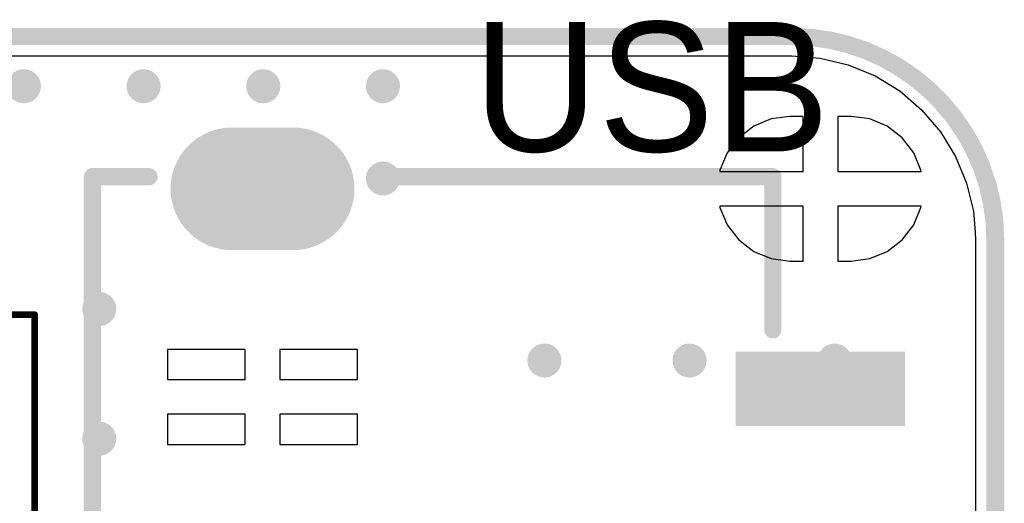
# Model space of a CAD drawing. Header units: millimetres. Extents: x 6.03 to 8.53, y 10.22 to 11.81.
# Tile 58 of 58: x 7.96 to 8.53, y 11.53 to 11.81. Entities that reach past the tile are written whole.
import ezdxf

# ---------------------------------------------------------------- set-up
doc = ezdxf.new("R2010")
doc.units = ezdxf.units.MM
doc.header["$MEASUREMENT"] = 0
for name, color, linetype in [('BottomLayer', 5, 'Continuous'), ('BottomOverlay', 54, 'Continuous'), ('BottomSolder', 6, 'Continuous'), ('KeepOutLayer', 6, 'Continuous'), ('MultiLayer', 9, 'Continuous'), ('TopLayer', 1, 'Continuous'), ('TopOverlay', 2, 'Continuous'), ('TopPaste', 8, 'Continuous'), ('TopSolder', 216, 'Continuous')]:
    doc.layers.add(name, color=color, linetype=linetype)

# ---------------------------------------------------------------- blocks, each defined once
blk = doc.blocks.new('CM4_2_B_4')
at = {"layer": 'BottomOverlay', "const_width": 0.01}
for points in [[(-1.18031, 0.66929), (-1.18031, -0.66871)], [(0.86614, -0.7874), (-1.06275, -0.7874)]]:
    blk.add_lwpolyline(points, dxfattribs=at)
at = {"layer": 'BottomOverlay', "const_width": 0.005}
for points in [[(-1.18281, -0.66871, 1), (-1.17781, -0.66871, 1)], [(-1.18281, -0.66929, 1), (-1.17781, -0.66929, 1)], [(-1.06525, -0.7874, 1), (-1.06025, -0.7874, 1)], [(-1.0647, -0.7874, 1), (-1.0597, -0.7874, 1)]]:
    blk.add_lwpolyline(points, format="xyb", close=True, dxfattribs=at)
at = {"layer": 'BottomOverlay', "const_width": 0.01}
blk.add_lwpolyline([(-1.0622, -0.7874, -0.414214), (-1.18031, -0.66929)], format="xyb", dxfattribs=at)
blk = doc.blocks.new('USB_SSOP_4_20')
at = {"layer": 'BottomLayer', "const_width": 0.06299}
for points in [[(-0.25595, 0.1437), (-0.25595, 0.17913)], [(0.25595, 0.1437), (0.25595, 0.17913)]]:
    blk.add_lwpolyline(points, dxfattribs=at)
at = {"layer": 'BottomLayer', "const_width": 0.0315}
for points in [[(-0.2717, 0.17913, 1), (-0.2402, 0.17913, 1)], [(0.2402, 0.17913, 1), (0.2717, 0.17913, 1)], [(-0.2717, 0.1437, 1), (-0.2402, 0.1437, 1)], [(0.2402, 0.1437, 1), (0.2717, 0.1437, 1)]]:
    blk.add_lwpolyline(points, format="xyb", close=True, dxfattribs=at)
at = {"layer": 'BottomSolder', "const_width": 0.07099}
for points in [[(-0.25595, 0.1437), (-0.25595, 0.17913)], [(0.25595, 0.1437), (0.25595, 0.17913)]]:
    blk.add_lwpolyline(points, dxfattribs=at)
at = {"layer": 'BottomSolder', "const_width": 0.0355}
for points in [[(-0.2737, 0.17913, 1), (-0.2382, 0.17913, 1)], [(0.2382, 0.17913, 1), (0.2737, 0.17913, 1)], [(-0.2737, 0.1437, 1), (-0.2382, 0.1437, 1)], [(0.2382, 0.1437, 1), (0.2737, 0.1437, 1)]]:
    blk.add_lwpolyline(points, format="xyb", close=True, dxfattribs=at)
at = {"layer": 'MultiLayer', "const_width": 0.06299}
for points in [[(-0.25595, 0.1437), (-0.25595, 0.17913)], [(0.25595, 0.1437), (0.25595, 0.17913)]]:
    blk.add_lwpolyline(points, dxfattribs=at)
at = {"layer": 'MultiLayer', "const_width": 0.0315}
for points in [[(-0.2717, 0.17913, 1), (-0.2402, 0.17913, 1)], [(0.2402, 0.17913, 1), (0.2717, 0.17913, 1)], [(-0.2717, 0.1437, 1), (-0.2402, 0.1437, 1)], [(0.2402, 0.1437, 1), (0.2717, 0.1437, 1)]]:
    blk.add_lwpolyline(points, format="xyb", close=True, dxfattribs=at)
at = {"layer": 'TopLayer', "const_width": 0.06299}
for points in [[(-0.25595, 0.1437), (-0.25595, 0.17913)], [(0.25595, 0.1437), (0.25595, 0.17913)]]:
    blk.add_lwpolyline(points, dxfattribs=at)
at = {"layer": 'TopLayer', "const_width": 0.0315}
for points in [[(-0.2717, 0.17913, 1), (-0.2402, 0.17913, 1)], [(0.2402, 0.17913, 1), (0.2717, 0.17913, 1)], [(-0.2717, 0.1437, 1), (-0.2402, 0.1437, 1)], [(0.2402, 0.1437, 1), (0.2717, 0.1437, 1)]]:
    blk.add_lwpolyline(points, format="xyb", close=True, dxfattribs=at)
at = {"layer": 'TopLayer'}
for points in [[(-0.11798, -0.11642), (-0.15298, -0.11642), (-0.11798, -0.20642), (-0.15298, -0.20642)], [(-0.01956, -0.11642), (-0.05456, -0.11642), (-0.01956, -0.20642), (-0.05456, -0.20642)], [(0.05919, -0.11642), (0.02419, -0.11642), (0.05919, -0.20642), (0.02419, -0.20642)], [(0.15761, -0.11642), (0.12261, -0.11642), (0.15761, -0.20642), (0.12261, -0.20642)]]:
    blk.add_solid(points, dxfattribs=at)
at = {"layer": 'TopOverlay', "const_width": 0.01}
for points in [[(0.26294, 0.25984), (-0.25831, 0.25984)], [(-0.25831, 0.22714), (-0.25831, 0.25984)], [(0.26294, 0.22714), (0.26294, 0.25984)], [(-0.25831, -0.13386), (-0.25831, 0.09484)], [(0.26294, -0.13386), (0.26294, 0.09484)], [(-0.16969, -0.13386), (-0.25831, -0.13386)], [(0.26294, -0.13386), (0.17431, -0.13386)]]:
    blk.add_lwpolyline(points, dxfattribs=at)
at = {"layer": 'TopOverlay', "const_width": 0.005}
for points in [[(-0.26081, 0.25984, 1), (-0.25581, 0.25984, 1)], [(-0.26081, 0.25984, 1), (-0.25581, 0.25984, 1)], [(0.26044, 0.25984, 1), (0.26544, 0.25984, 1)], [(0.26044, 0.25984, 1), (0.26544, 0.25984, 1)], [(-0.26081, 0.22714, 1), (-0.25581, 0.22714, 1)], [(0.26044, 0.22714, 1), (0.26544, 0.22714, 1)], [(-0.26081, 0.09484, 1), (-0.25581, 0.09484, 1)], [(0.26044, 0.09484, 1), (0.26544, 0.09484, 1)], [(-0.26081, -0.13386, 1), (-0.25581, -0.13386, 1)], [(-0.26081, -0.13386, 1), (-0.25581, -0.13386, 1)], [(-0.17219, -0.13386, 1), (-0.16719, -0.13386, 1)], [(0.17181, -0.13386, 1), (0.17681, -0.13386, 1)], [(0.26044, -0.13386, 1), (0.26544, -0.13386, 1)], [(0.26044, -0.13386, 1), (0.26544, -0.13386, 1)]]:
    blk.add_lwpolyline(points, format="xyb", close=True, dxfattribs=at)
at = {"layer": 'TopPaste'}
for points in [[(-0.11798, -0.11642), (-0.15298, -0.11642), (-0.11798, -0.20642), (-0.15298, -0.20642)], [(-0.01956, -0.11642), (-0.05456, -0.11642), (-0.01956, -0.20642), (-0.05456, -0.20642)], [(0.05919, -0.11642), (0.02419, -0.11642), (0.05919, -0.20642), (0.02419, -0.20642)], [(0.15761, -0.11642), (0.12261, -0.11642), (0.15761, -0.20642), (0.12261, -0.20642)]]:
    blk.add_solid(points, dxfattribs=at)
at = {"layer": 'TopSolder', "const_width": 0.07099}
for points in [[(-0.25595, 0.1437), (-0.25595, 0.17913)], [(0.25595, 0.1437), (0.25595, 0.17913)]]:
    blk.add_lwpolyline(points, dxfattribs=at)
at = {"layer": 'TopSolder', "const_width": 0.0355}
for points in [[(-0.2737, 0.17913, 1), (-0.2382, 0.17913, 1)], [(0.2382, 0.17913, 1), (0.2737, 0.17913, 1)], [(-0.2737, 0.1437, 1), (-0.2382, 0.1437, 1)], [(0.2382, 0.1437, 1), (0.2737, 0.1437, 1)]]:
    blk.add_lwpolyline(points, format="xyb", close=True, dxfattribs=at)
at = {"layer": 'TopSolder'}
for points in [[(-0.11398, -0.11242), (-0.15698, -0.11242), (-0.11398, -0.21042), (-0.15698, -0.21042)], [(-0.01556, -0.11242), (-0.05856, -0.11242), (-0.01556, -0.21042), (-0.05856, -0.21042)], [(0.06319, -0.11242), (0.02019, -0.11242), (0.06319, -0.21042), (0.02019, -0.21042)], [(0.16161, -0.11242), (0.11861, -0.11242), (0.16161, -0.21042), (0.11861, -0.21042)]]:
    blk.add_solid(points, dxfattribs=at)
blk = doc.blocks.new('FFC1_0_SMT_15P_44')
at = {"layer": 'TopOverlay', "const_width": 0.00394}
for points in [[(-0.43307, 0.05709), (-0.43307, -0.08858)], [(-0.29528, -0.08858), (-0.43307, -0.08858)]]:
    blk.add_lwpolyline(points, dxfattribs=at)
at = {"layer": 'TopOverlay', "const_width": 0.00197}
blk.add_lwpolyline([(-0.43406, -0.08858, 1), (-0.43209, -0.08858, 1)], format="xyb", close=True, dxfattribs=at)
blk.add_lwpolyline([(-0.43406, -0.08858, 1), (-0.43209, -0.08858, 1)], format="xyb", close=True, dxfattribs=at)

msp = doc.modelspace()

# ---------------------------------------------------------------- linework, layer by layer
at = {"layer": 'BottomLayer'}
for p, q in [((7.5533, 11.79355), (8.40272, 11.79355)), ((8.40272, 11.79355), (8.4028, 11.79356)), ((8.4028, 11.79356), (8.41913, 11.79228)), ((8.41913, 11.79228), (8.4354, 11.78837)), ((8.4354, 11.78837), (8.45087, 11.78197)), ((8.45087, 11.78197), (8.46514, 11.77322)), ((8.46514, 11.77322), (8.47786, 11.76235)), ((8.47786, 11.76235), (8.48873, 11.74962)), ((8.39074, 11.75701), (8.38065, 11.75283)), ((8.40157, 11.75844), (8.39074, 11.75701)), ((8.40929, 11.75844), (8.40157, 11.75844)), ((8.40929, 11.72658), (8.40929, 11.75844)), ((8.43701, 11.75844), (8.42929, 11.75844)), ((8.42929, 11.75844), (8.42929, 11.72658)), ((8.44784, 11.75701), (8.43701, 11.75844)), ((8.45794, 11.75283), (8.44784, 11.75701)), ((8.38065, 11.75283), (8.37198, 11.74618)), ((8.4666, 11.74618), (8.45794, 11.75283)), ((8.48873, 11.74962), (8.49748, 11.73535)), ((8.37198, 11.74618), (8.36533, 11.73751)), ((8.47325, 11.73751), (8.4666, 11.74618)), ((8.36533, 11.73751), (8.36115, 11.72742)), ((8.47744, 11.72742), (8.47325, 11.73751)), ((8.49748, 11.73535), (8.50388, 11.71989)), ((8.36115, 11.72742), (8.36104, 11.72658)), ((8.36104, 11.72658), (8.40929, 11.72658)), ((8.42929, 11.72658), (8.47755, 11.72658)), ((8.47755, 11.72658), (8.47744, 11.72742)), ((8.50388, 11.71989), (8.50779, 11.70362)), ((8.40929, 11.70658), (8.36104, 11.70658)), ((8.36104, 11.70658), (8.36115, 11.70575)), ((8.36115, 11.70575), (8.36533, 11.69566)), ((8.40929, 11.67473), (8.40929, 11.70658)), ((8.47755, 11.70658), (8.42929, 11.70658)), ((8.42929, 11.70658), (8.42929, 11.67473)), ((8.47325, 11.69566), (8.47744, 11.70575)), ((8.47744, 11.70575), (8.47755, 11.70658)), ((8.50779, 11.70362), (8.50874, 11.69155)), ((8.36533, 11.69566), (8.37198, 11.68699)), ((8.4666, 11.68699), (8.47325, 11.69566)), ((8.50874, 11.69155), (8.50907, 11.68668)), ((8.37198, 11.68699), (8.38065, 11.68034)), ((8.45794, 11.68034), (8.4666, 11.68699)), ((8.50907, 11.68668), (8.50906, 11.68665)), ((8.50906, 11.68665), (8.5091, 11.68646)), ((8.5091, 11.68646), (8.5091, 10.35301)), ((8.38065, 11.68034), (8.39074, 11.67615)), ((8.44784, 11.67615), (8.45794, 11.68034)), ((8.39074, 11.67615), (8.40157, 11.67473)), ((8.40157, 11.67473), (8.40929, 11.67473)), ((8.42929, 11.67473), (8.43701, 11.67473)), ((8.43701, 11.67473), (8.44784, 11.67615))]:
    msp.add_line(p, q, dxfattribs=at)
at = {"layer": 'BottomLayer', "const_width": 0.00984}
for points in [[(7.95345, 11.77599, 1), (7.9633, 11.77599, 1)], [(8.02271, 11.77599, 1), (8.03255, 11.77599, 1)], [(8.09196, 11.77599, 1), (8.1018, 11.77599, 1)], [(8.16121, 11.77599, 1), (8.17105, 11.77599, 1)], [(8.05307, 11.72258, 1), (8.06291, 11.72258, 1)], [(8.16121, 11.72258, 1), (8.17105, 11.72258, 1)], [(7.99708, 11.64699, 1), (8.00692, 11.64699, 1)], [(8.25464, 11.61713, 1), (8.26448, 11.61713, 1)], [(8.33862, 11.61713, 1), (8.34846, 11.61713, 1)], [(8.42261, 11.61713, 1), (8.43245, 11.61713, 1)], [(7.99708, 11.57187, 1), (8.00692, 11.57187, 1)]]:
    msp.add_lwpolyline(points, format="xyb", close=True, dxfattribs=at)
at = {"layer": 'KeepOutLayer', "const_width": 0.01}
for points in [[(6.47307, 11.80476), (8.40272, 11.80476)], [(8.52032, 10.3481), (8.52032, 11.68665)]]:
    msp.add_lwpolyline(points, dxfattribs=at)
at = {"layer": 'KeepOutLayer', "const_width": 0.005}
for points in [[(8.40022, 11.80476, 1), (8.40522, 11.80476, 1)], [(8.40022, 11.80476, 1), (8.40522, 11.80476, 1)], [(8.51778, 11.68665, 1), (8.52278, 11.68665, 1)], [(8.51782, 11.68665, 1), (8.52281, 11.68665, 1)]]:
    msp.add_lwpolyline(points, format="xyb", close=True, dxfattribs=at)
at = {"layer": 'KeepOutLayer', "const_width": 0.01}
msp.add_lwpolyline([(8.40272, 11.80476, -0.414214), (8.52028, 11.68665)], format="xyb", dxfattribs=at)
at = {"layer": 'MultiLayer', "const_width": 0.00984}
for points in [[(7.95345, 11.77599, 1), (7.9633, 11.77599, 1)], [(8.02271, 11.77599, 1), (8.03255, 11.77599, 1)], [(8.09196, 11.77599, 1), (8.1018, 11.77599, 1)], [(8.16121, 11.77599, 1), (8.17105, 11.77599, 1)], [(8.05307, 11.72258, 1), (8.06291, 11.72258, 1)], [(8.16121, 11.72258, 1), (8.17105, 11.72258, 1)], [(7.99708, 11.64699, 1), (8.00692, 11.64699, 1)], [(8.25464, 11.61713, 1), (8.26448, 11.61713, 1)], [(8.33862, 11.61713, 1), (8.34846, 11.61713, 1)], [(8.42261, 11.61713, 1), (8.43245, 11.61713, 1)], [(7.99708, 11.57187, 1), (8.00692, 11.57187, 1)]]:
    msp.add_lwpolyline(points, format="xyb", close=True, dxfattribs=at)
at = {"layer": 'TopLayer'}
for p, q in [((7.5533, 11.79355), (8.40272, 11.79355)), ((8.40272, 11.79355), (8.4028, 11.79356)), ((8.4028, 11.79356), (8.41913, 11.79228)), ((8.41913, 11.79228), (8.4354, 11.78837)), ((8.4354, 11.78837), (8.45087, 11.78197)), ((8.45087, 11.78197), (8.46514, 11.77322)), ((8.46514, 11.77322), (8.47786, 11.76235)), ((8.47786, 11.76235), (8.48873, 11.74962)), ((8.39074, 11.75701), (8.38065, 11.75283)), ((8.40157, 11.75844), (8.39074, 11.75701)), ((8.40929, 11.75844), (8.40157, 11.75844)), ((8.40929, 11.72658), (8.40929, 11.75844)), ((8.43701, 11.75844), (8.42929, 11.75844)), ((8.42929, 11.75844), (8.42929, 11.72658)), ((8.44784, 11.75701), (8.43701, 11.75844)), ((8.45794, 11.75283), (8.44784, 11.75701)), ((8.38065, 11.75283), (8.37198, 11.74618)), ((8.4666, 11.74618), (8.45794, 11.75283)), ((8.48873, 11.74962), (8.49748, 11.73535)), ((8.37198, 11.74618), (8.36533, 11.73751)), ((8.47325, 11.73751), (8.4666, 11.74618)), ((8.36533, 11.73751), (8.36115, 11.72742)), ((8.47744, 11.72742), (8.47325, 11.73751)), ((8.49748, 11.73535), (8.50388, 11.71989)), ((8.36115, 11.72742), (8.36104, 11.72658)), ((8.36104, 11.72658), (8.40929, 11.72658)), ((8.42929, 11.72658), (8.47755, 11.72658)), ((8.47755, 11.72658), (8.47744, 11.72742)), ((8.50388, 11.71989), (8.50779, 11.70362)), ((8.40929, 11.70658), (8.36104, 11.70658)), ((8.36104, 11.70658), (8.36115, 11.70575)), ((8.36115, 11.70575), (8.36533, 11.69566)), ((8.40929, 11.67473), (8.40929, 11.70658)), ((8.47755, 11.70658), (8.42929, 11.70658)), ((8.42929, 11.70658), (8.42929, 11.67473)), ((8.47325, 11.69566), (8.47744, 11.70575)), ((8.47744, 11.70575), (8.47755, 11.70658)), ((8.50779, 11.70362), (8.50874, 11.69155)), ((8.36533, 11.69566), (8.37198, 11.68699)), ((8.4666, 11.68699), (8.47325, 11.69566)), ((8.50874, 11.69155), (8.50907, 11.68668)), ((8.37198, 11.68699), (8.38065, 11.68034)), ((8.45794, 11.68034), (8.4666, 11.68699)), ((8.50907, 11.68668), (8.50906, 11.68665)), ((8.50906, 11.68665), (8.5091, 11.68646)), ((8.5091, 11.68646), (8.5091, 10.35301)), ((8.38065, 11.68034), (8.39074, 11.67615)), ((8.44784, 11.67615), (8.45794, 11.68034)), ((8.39074, 11.67615), (8.40157, 11.67473)), ((8.40157, 11.67473), (8.40929, 11.67473)), ((8.42929, 11.67473), (8.43701, 11.67473)), ((8.43701, 11.67473), (8.44784, 11.67615)), ((8.08646, 11.62361), (8.04146, 11.62361)), ((8.04146, 11.62361), (8.04146, 11.60611)), ((8.08646, 11.60611), (8.08646, 11.62361)), ((8.15146, 11.62361), (8.10646, 11.62361)), ((8.10646, 11.62361), (8.10646, 11.60611)), ((8.15146, 11.60611), (8.15146, 11.62361)), ((8.04146, 11.60611), (8.08646, 11.60611)), ((8.10646, 11.60611), (8.15146, 11.60611)), ((8.08646, 11.58611), (8.04146, 11.58611)), ((8.04146, 11.58611), (8.04146, 11.56861)), ((8.08646, 11.56861), (8.08646, 11.58611)), ((8.15146, 11.58611), (8.10646, 11.58611)), ((8.10646, 11.58611), (8.10646, 11.56861)), ((8.15146, 11.56861), (8.15146, 11.58611)), ((8.04146, 11.56861), (8.08646, 11.56861)), ((8.10646, 11.56861), (8.15146, 11.56861))]:
    msp.add_line(p, q, dxfattribs=at)
at = {"layer": 'TopLayer', "const_width": 0.00984}
for points in [[(7.95345, 11.77599, 1), (7.9633, 11.77599, 1)], [(8.02271, 11.77599, 1), (8.03255, 11.77599, 1)], [(8.09196, 11.77599, 1), (8.1018, 11.77599, 1)], [(8.16121, 11.77599, 1), (8.17105, 11.77599, 1)], [(8.05307, 11.72258, 1), (8.06291, 11.72258, 1)], [(8.16121, 11.72258, 1), (8.17105, 11.72258, 1)], [(7.99708, 11.64699, 1), (8.00692, 11.64699, 1)], [(8.25464, 11.61713, 1), (8.26448, 11.61713, 1)], [(8.33862, 11.61713, 1), (8.34846, 11.61713, 1)], [(8.42261, 11.61713, 1), (8.43245, 11.61713, 1)], [(7.99708, 11.57187, 1), (8.00692, 11.57187, 1)]]:
    msp.add_lwpolyline(points, format="xyb", close=True, dxfattribs=at)

# ---------------------------------------------------------------- block references
for name, p, rotation in [('CM4_2_B_4', (7.34037, 11.01738), 180), ('USB_SSOP_4_20', (8.25787, 11.46063), 90), ('FFC1_0_SMT_15P_44', (7.5315, 11.55512), 180)]:
    msp.add_blockref(name, p, dxfattribs=dict(rotation=rotation))

# ---------------------------------------------------------------- texts
at = {"layer": 'TopOverlay'}
msp.add_text('USB', height=0.075, rotation=360, dxfattribs=at).set_placement((8.2184, 11.73819))

doc.saveas('drawing.dxf')
